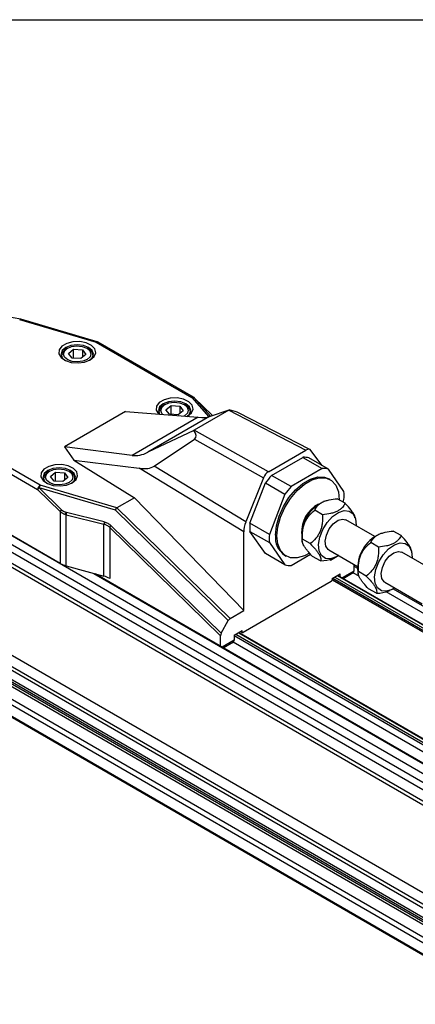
# Model space of a CAD drawing. Header units: millimetres. Extents: x 16 to 687, y 16 to 524.
# Tile 8 of 12: x 464 to 500, y 435 to 524. Entities that reach past the tile are written whole.
import ezdxf

# ---------------------------------------------------------------- set-up
doc = ezdxf.new("R2010")
doc.units = ezdxf.units.MM
doc.header["$LTSCALE"] = 2.5
doc.layers.add('TEXT', color=140, linetype='Continuous', lineweight=25)

msp = doc.modelspace()

# ---------------------------------------------------------------- linework, layer by layer
for p, q in [((463.944, 496.719), (453.668, 498.562)), ((463.829, 496.683), (470.797, 494.638)), ((470.885, 494.683), (463.955, 496.717)), ((470.797, 494.638), (479.481, 489.625)), ((479.637, 489.64), (470.953, 494.653)), ((468.179, 494.082), (468.046, 494.006)), ((468.274, 493.621), (468.742, 493.991)), ((468.742, 493.991), (469.531, 493.942)), ((468.742, 493.193), (468.742, 493.991)), ((469.531, 493.942), (469.852, 493.523)), ((469.531, 493.942), (469.531, 493.269)), ((470.08, 494.006), (469.947, 494.082)), ((435.576, 493.007), (665.385, 360.34)), ((467.625, 493.419), (467.625, 493.379)), ((468.595, 493.202), (468.274, 493.621)), ((469.384, 493.153), (468.595, 493.202)), ((469.852, 493.523), (469.384, 493.153)), ((470.5, 493.379), (470.5, 493.419)), ((435.32, 492.349), (665.13, 359.683)), ((435.32, 491.66), (665.13, 358.994)), ((435.475, 491.571), (665.196, 358.955)), ((435.32, 490.282), (665.13, 357.616)), ((435.475, 490.55), (665.196, 357.935)), ((479.481, 489.625), (481.028, 487.869)), ((481.172, 487.917), (479.688, 489.601)), ((481.352, 487.978), (479.688, 489.601)), ((481.355, 487.979), (479.699, 489.593)), ((473.461, 488.344), (467.909, 485.139)), ((473.461, 488.344), (480.052, 487.829)), ((476.464, 488.317), (476.464, 488.276)), ((477.018, 488.98), (476.885, 488.903)), ((477.113, 488.519), (477.581, 488.889)), ((477.434, 488.1), (477.113, 488.519)), ((477.581, 488.889), (478.37, 488.84)), ((477.581, 488.09), (477.581, 488.889)), ((478.691, 488.421), (478.223, 488.051)), ((478.37, 488.84), (478.691, 488.421)), ((478.37, 488.84), (478.37, 488.167)), ((478.918, 488.903), (478.786, 488.98)), ((479.339, 488.276), (479.339, 488.317)), ((482.829, 488.472), (479.699, 486.665)), ((481.084, 487.887), (482.869, 488.495)), ((482.829, 488.472), (489.833, 484.863)), ((480.052, 487.829), (474.055, 484.367)), ((481.084, 487.887), (475.482, 484.653)), ((478.223, 488.051), (477.434, 488.1)), ((490.197, 484.906), (483.712, 488.248)), ((465.692, 481.665), (457.008, 486.678)), ((479.656, 486.641), (475.482, 484.653)), ((486.431, 482.899), (479.699, 486.665)), ((456.787, 486.295), (465.471, 481.282)), ((476.042, 483.399), (479.703, 485.849)), ((479.703, 485.849), (485.977, 482.34)), ((467.909, 485.139), (468.747, 483.95)), ((474.055, 484.367), (467.909, 485.139)), ((486.431, 482.899), (489.833, 484.863)), ((491.31, 483.453), (490.287, 484.828)), ((468.747, 483.95), (474.257, 480.539)), ((468.747, 483.95), (474.701, 483.202)), ((486.714, 482.562), (489.55, 484.199)), ((489.55, 484.199), (491.317, 483.178)), ((491.87, 483.129), (490.102, 484.15)), ((466.544, 482.933), (466.411, 482.857)), ((468.444, 482.857), (468.312, 482.933)), ((484.187, 477.44), (474.701, 483.202)), ((484.376, 478.337), (476.042, 483.399)), ((491.317, 483.178), (488.482, 481.542)), ((493.288, 481.112), (491.87, 483.129)), ((435.32, 482.321), (665.13, 349.655)), ((435.475, 482.232), (665.196, 349.616)), ((465.99, 482.27), (465.99, 482.23)), ((466.639, 482.472), (467.107, 482.842)), ((466.96, 482.053), (466.639, 482.472)), ((467.749, 482.004), (466.96, 482.053)), ((467.107, 482.842), (467.896, 482.793)), ((467.107, 482.044), (467.107, 482.842)), ((468.217, 482.374), (467.749, 482.004)), ((467.896, 482.793), (468.217, 482.374)), ((467.896, 482.793), (467.896, 482.12)), ((468.865, 482.23), (468.865, 482.27)), ((485.977, 482.34), (484.376, 478.337)), ((488.482, 481.542), (486.714, 482.562)), ((492.032, 482.175), (491.9, 482.252)), ((435.475, 481.211), (665.196, 348.596)), ((467.53, 474.582), (454.73, 481.971)), ((465.471, 481.282), (467.53, 479.274)), ((467.646, 479.453), (465.587, 481.46)), ((465.587, 481.46), (472.507, 479.428)), ((472.662, 479.618), (465.692, 481.665)), ((484.744, 478.221), (486.162, 481.875)), ((486.162, 481.875), (487.929, 480.854)), ((435.32, 480.943), (665.13, 348.277)), ((474.257, 480.539), (472.662, 479.618)), ((484.187, 470.299), (474.257, 480.539)), ((487.929, 480.854), (486.512, 477.2)), ((493.382, 480.04), (492.671, 480.45)), ((493.199, 480.145), (493.288, 480.375)), ((472.507, 479.428), (482.782, 469.409)), ((472.651, 479.61), (482.939, 469.579)), ((491.344, 478.992), (490.633, 479.402)), ((491.549, 480.223), (491.433, 480.18)), ((467.53, 479.274), (467.53, 474.582)), ((468.08, 479.207), (468.043, 479.217)), ((468.051, 478.993), (471.493, 478.142)), ((468.051, 474.369), (468.051, 478.993)), ((471.521, 478.356), (468.08, 479.207)), ((496.085, 477.021), (493.465, 478.534)), ((494.36, 478.49), (494.319, 478.733)), ((471.493, 473.425), (471.493, 478.142)), ((482.074, 468.023), (472.014, 477.832)), ((472.014, 477.832), (472.014, 473.213)), ((482.138, 468.251), (472.129, 478.011)), ((486.512, 477.2), (484.744, 478.221)), ((484.187, 470.299), (484.187, 477.44)), ((486.162, 475.467), (484.744, 477.484)), ((484.744, 477.484), (486.512, 476.463)), ((489.461, 476.763), (489.5, 476.529)), ((490.228, 476.374), (489.517, 476.784)), ((496.631, 477.289), (496.516, 477.246)), ((498.464, 477.106), (497.754, 477.516)), ((486.512, 476.463), (487.929, 474.446)), ((491.903, 475.827), (494.523, 474.315)), ((496.426, 476.058), (495.715, 476.468)), ((499.443, 475.556), (499.402, 475.799)), ((487.929, 474.446), (486.162, 475.467)), ((487.9, 475.323), (488.032, 475.247)), ((488.482, 474.397), (490.26, 475.423)), ((491.15, 474.804), (490.439, 475.214)), ((492.833, 475.29), (492.077, 474.854)), ((492.077, 474.985), (492.077, 474.854)), ((492.273, 475.031), (492.388, 475.074)), ((501.95, 473.635), (498.548, 475.6)), ((468.051, 474.369), (471.493, 473.425)), ((494.192, 474.506), (494.192, 473.891)), ((494.192, 474.34), (494.517, 474.152)), ((470.564, 473.68), (666.14, 360.776)), ((666.203, 360.782), (470.704, 473.642)), ((492.221, 473.212), (492.954, 473.636)), ((492.221, 473.212), (492.221, 473.1)), ((492.221, 473.111), (669.519, 370.758)), ((492.221, 473.104), (669.513, 370.755)), ((492.265, 473.238), (669.652, 370.835)), ((492.442, 473.34), (669.828, 370.937)), ((492.68, 473.477), (670.067, 371.075)), ((670.103, 371.096), (492.717, 473.499)), ((492.954, 473.362), (492.954, 473.636)), ((494.192, 473.891), (493.115, 473.269)), ((493.206, 473.216), (494.127, 473.748)), ((494.12, 473.743), (494.629, 473.449)), ((494.543, 473.829), (494.583, 473.596)), ((495.31, 473.44), (494.599, 473.85)), ((492.132, 472.947), (484.133, 468.329)), ((496.232, 471.87), (495.522, 472.28)), ((496.985, 472.893), (500.388, 470.929)), ((497.762, 472.278), (671.569, 371.942)), ((497.079, 472.035), (671.017, 371.623)), ((497.355, 472.097), (497.47, 472.14)), ((451.16, 470.957), (644.484, 359.353)), ((451.184, 470.732), (644.104, 359.361)), ((482.939, 469.579), (484.187, 470.299)), ((482.138, 468.251), (482.782, 469.409)), ((482.074, 467.078), (482.074, 468.023)), ((483.311, 468.069), (484.045, 468.492)), ((483.311, 468.069), (483.311, 467.609)), ((483.311, 468.056), (661.015, 365.47)), ((483.477, 468.165), (661.103, 365.623)), ((483.715, 468.302), (661.222, 365.829)), ((661.241, 365.861), (483.752, 468.323)), ((483.911, 468.415), (484.071, 468.323)), ((484.045, 468.38), (483.948, 468.436)), ((484.045, 468.38), (484.045, 468.492)), ((453.793, 467.14), (642.017, 358.481)), ((454.235, 467.395), (642.331, 358.81)), ((456.215, 467.401), (643.493, 359.287)), ((456.316, 467.598), (643.844, 359.34)), ((483.311, 467.609), (482.232, 466.987)), ((482.324, 466.934), (483.246, 467.466)), ((483.237, 467.461), (660.739, 364.992)), ((452.818, 466.577), (641.527, 357.638)), ((452.909, 466.63), (641.618, 357.69))]:
    msp.add_line(p, q)
at = {"flags": 128}
for points in [[(470.251, 493.04), (470.6, 493.334), (470.741, 493.681), (470.656, 494.034), (470.355, 494.345), (469.88, 494.573), (469.295, 494.686), (468.678, 494.669), (468.114, 494.525), (467.677, 494.273), (467.428, 493.947), (467.399, 493.591), (467.595, 493.253), (467.99, 492.979), (468.529, 492.806), (469.141, 492.757), (469.742, 492.838), (470.251, 493.04)], [(470.797, 494.638), (470.812, 494.653), (470.826, 494.666), (470.841, 494.675), (470.854, 494.681), (470.868, 494.684), (470.88, 494.684), (470.885, 494.683)], [(470.171, 492.997), (470.42, 493.228), (470.532, 493.553), (470.42, 493.877), (470.102, 494.152), (469.625, 494.336), (469.063, 494.401), (468.501, 494.336), (468.024, 494.152), (467.706, 493.877), (467.594, 493.553), (467.706, 493.228), (467.955, 492.997)], [(468.558, 494.232), (469.034, 494.294), (469.514, 494.245), (469.926, 494.094), (470.206, 493.864), (470.313, 493.589), (470.229, 493.312), (469.967, 493.074), (469.568, 492.912), (469.092, 492.851), (468.612, 492.899), (468.2, 493.05), (467.92, 493.28), (467.813, 493.555), (467.897, 493.833), (468.158, 494.07), (468.558, 494.232)], [(479.037, 487.908), (479.09, 487.937), (479.439, 488.231), (479.58, 488.578), (479.495, 488.931), (479.194, 489.242), (478.719, 489.47), (478.134, 489.583), (477.517, 489.567), (476.952, 489.423), (476.516, 489.171), (476.267, 488.845), (476.238, 488.489), (476.434, 488.151), (476.478, 488.108)], [(479.032, 487.909), (479.259, 488.126), (479.371, 488.45), (479.259, 488.775), (478.94, 489.05), (478.464, 489.234), (477.902, 489.298), (477.34, 489.234), (476.863, 489.05), (476.545, 488.775), (476.433, 488.45), (476.545, 488.126), (476.563, 488.101)], [(477.396, 489.13), (477.872, 489.191), (478.353, 489.143), (478.765, 488.992), (479.045, 488.761), (479.151, 488.487), (479.068, 488.209), (478.806, 487.972), (478.735, 487.932)], [(479.699, 489.593), (479.698, 489.595), (479.688, 489.601)], [(476.851, 488.079), (476.759, 488.178), (476.652, 488.453), (476.736, 488.73), (476.997, 488.968), (477.396, 489.13)], [(468.616, 481.89), (468.965, 482.185), (469.106, 482.531), (469.021, 482.884), (468.72, 483.196), (468.245, 483.423), (467.66, 483.537), (467.043, 483.52), (466.478, 483.376), (466.042, 483.124), (465.792, 482.798), (465.764, 482.442), (465.96, 482.104), (466.355, 481.83), (466.894, 481.657), (467.505, 481.607), (468.106, 481.689), (468.616, 481.89)], [(468.536, 481.847), (468.785, 482.079), (468.897, 482.404), (468.785, 482.728), (468.466, 483.003), (467.99, 483.187), (467.428, 483.252), (466.866, 483.187), (466.389, 483.003), (466.071, 482.728), (465.959, 482.404), (466.071, 482.079), (466.319, 481.847)], [(466.922, 483.083), (467.398, 483.145), (467.879, 483.096), (468.291, 482.945), (468.571, 482.715), (468.677, 482.44), (468.594, 482.163), (468.332, 481.925), (467.933, 481.763), (467.457, 481.702), (466.977, 481.75), (466.565, 481.901), (466.285, 482.131), (466.178, 482.406), (466.262, 482.683), (466.523, 482.921), (466.922, 483.083)], [(487.071, 477.155), (487.154, 477.984), (487.395, 478.86), (487.783, 479.731), (488.293, 480.548), (488.897, 481.263), (489.559, 481.833), (490.241, 482.227), (490.903, 482.421), (491.506, 482.403), (491.9, 482.252)], [(487.204, 477.078), (487.286, 477.907), (487.528, 478.783), (487.915, 479.655), (488.426, 480.472), (489.029, 481.186), (489.691, 481.757), (490.373, 482.15), (491.035, 482.344), (491.639, 482.327), (492.149, 482.099), (492.537, 481.675), (492.779, 481.078), (492.861, 480.344), (492.861, 480.34)], [(490.984, 476.307), (491.096, 476.973), (491.364, 477.659), (491.76, 478.298), (492.247, 478.828), (492.777, 479.197), (493.298, 479.368), (493.758, 479.325), (494.114, 479.072), (494.329, 478.634), (494.384, 478.054), (494.381, 478.005)], [(491.903, 475.827), (491.861, 475.854), (491.642, 476.156), (491.581, 476.613), (491.688, 477.157), (491.947, 477.705), (492.318, 478.173), (492.744, 478.489), (493.162, 478.607), (493.465, 478.534)], [(490.142, 475.51), (489.691, 475.272), (489.029, 475.078), (488.426, 475.096), (487.915, 475.323), (487.528, 475.747), (487.286, 476.344), (487.204, 477.078)], [(492.819, 475.298), (492.591, 475.164), (492.07, 474.993), (491.61, 475.035), (491.254, 475.288), (491.039, 475.726), (490.984, 476.307)], [(496.067, 473.373), (496.179, 474.039), (496.446, 474.725), (496.843, 475.364), (497.33, 475.894), (497.86, 476.263), (498.38, 476.434), (498.841, 476.391), (499.196, 476.138), (499.412, 475.7), (499.466, 475.12), (499.463, 475.071)], [(496.985, 472.893), (496.943, 472.92), (496.724, 473.222), (496.663, 473.679), (496.77, 474.223), (497.029, 474.771), (497.4, 475.239), (497.827, 475.555), (498.244, 475.673), (498.548, 475.6)], [(497.901, 472.365), (497.673, 472.23), (497.152, 472.059), (496.692, 472.101), (496.336, 472.354), (496.121, 472.792), (496.067, 473.373)]]:
    msp.add_lwpolyline(points, dxfattribs=at)
for centre, radius, start, end in [((470.888, 494.51), 0.157, 65.69288, 125.61758), ((470.797, 494.383), 0.312, 60.00269, 73.63968), ((468.339, 493.358), 0.711, 114.27381, 178.76333), ((469.838, 493.391), 0.661, 358.43004, 68.53283), ((479.573, 489.497), 0.157, 65.69288, 125.61758), ((479.56, 489.401), 0.238, 57.42712, 109.48963), ((479.481, 489.369), 0.313, 45.72269, 60.00269), ((477.178, 488.255), 0.711, 114.27381, 178.76333), ((478.677, 488.288), 0.661, 358.43004, 68.53283), ((489.655, 482.259), 1.943, 76.68177, 93.0992), ((491.422, 481.238), 1.943, 76.68177, 93.0992), ((466.704, 482.208), 0.711, 114.27381, 178.76333), ((468.203, 482.242), 0.661, 358.43004, 68.53283), ((492.484, 477.358), 7.77, 137.95135, 144.4595), ((465.951, 481.26), 0.48, 122.60548, 177.39452), ((466.015, 481.057), 0.589, 136.66806, 157.49354), ((466.156, 481.296), 0.592, 141.52258, 163.88334), ((494.252, 476.338), 7.77, 137.95135, 144.4595), ((488.77, 480.743), 4.533, 355.33759, 4.66241), ((468.074, 479.049), 0.589, 136.66806, 157.49354), ((492.202, 477.459), 2.766, 116.27098, 183.7344), ((492.854, 477.082), 3.408, 114.63785, 185.36753), ((468.728, 478.99), 0.722, 161.71451, 178.8274), ((468.787, 479.003), 0.736, 163.9077, 180.77215), ((489.262, 477.852), 4.533, 175.33759, 184.66241), ((491.03, 476.832), 4.533, 175.33759, 184.66241), ((488.998, 476.923), 1.94, 173.14287, 235.54495), ((497.936, 474.148), 3.408, 114.63785, 185.36753), ((468.622, 476.515), 2.22, 240.55474, 255.1159), ((488.377, 476.337), 1.943, 256.68177, 273.0992), ((470.922, 471.28), 2.22, 60.55474, 75.1159), ((492.029, 473.109), 0.192, 302.60548, 357.39452), ((494.039, 473.874), 0.154, 305.01333, 6.29885), ((484.099, 468.371), 0.0546, 170.78596, 309.20329), ((483.163, 467.591), 0.15, 304.05635, 7.25583)]:
    msp.add_arc(centre, radius, start, end)
for centre, major_axis, ratio, start_param, end_param in [((463.878, 496.414), (0.072, 0.304), 0.580297, 6.083788, 6.869186), ((481.341, 488.626), (2.424, -0.426), 0.070379, 0.222361, 0.901667), ((473.826, 490.898), (7.511, -2.811), 0.169783, 5.750059, 6.079049), ((478.269, 486.853), (1.542, -0.89), 0.421027, 6.078639, 7.03001), ((489.832, 484.25), (0.375, 0.65), 0.576983, 6.038442, 7.067744), ((476.911, 492.679), (3.287, 8.201), 0.437934, 3.255825, 3.584815), ((472.636, 486.028), (3.648, -2.386), 0.429043, 5.562303, 6.10277), ((486.432, 482.287), (0.375, 0.65), 0.57778, 0.785247, 1.814549), ((472.613, 479.377), (0.162, 0.277), 0.364047, 0.813945, 1.599343), ((473.512, 479.113), (0.874, -0.481), 0.232278, 3.001973, 3.055114), ((485.513, 478.205), (0.938, 1.624), 0.577576, 1.81604, 2.356507), ((482.939, 469.309), (0.147, 0.286), 0.575569, 0.729447, 1.514845), ((482.295, 468.151), (0.147, 0.286), 0.575569, 1.514845, 2.300244)]:
    msp.add_ellipse(centre, major_axis=major_axis, ratio=ratio, start_param=start_param, end_param=end_param)
for points, knots in [([(482.869, 488.495), (482.862, 488.492), (482.85, 488.484), (482.836, 488.476), (482.829, 488.472)], [0, 0, 0, 0, 0.5004065, 1, 1, 1, 1]), ([(479.699, 486.665), (479.692, 486.661), (479.678, 486.653), (479.663, 486.645), (479.656, 486.641)], [0, 0, 0, 0, 0.499594, 1, 1, 1, 1]), ([(490.633, 479.402), (490.692, 479.537), (490.769, 479.667), (490.932, 479.85), (490.994, 479.909), (491.14, 480.021), (491.222, 480.073), (491.402, 480.166), (491.501, 480.207), (491.715, 480.281), (491.826, 480.312), (492.173, 480.39), (492.42, 480.425), (492.671, 480.45)], [0, 0, 0, 0, 0.25, 0.25, 0.375, 0.375, 0.5, 0.5, 0.625, 0.625, 0.75, 0.75, 1, 1, 1, 1]), ([(489.517, 476.784), (489.506, 477.038), (489.511, 477.291), (489.559, 477.67), (489.582, 477.795), (489.646, 478.046), (489.687, 478.168), (489.785, 478.4), (489.843, 478.512), (489.976, 478.724), (490.048, 478.822), (490.279, 479.098), (490.452, 479.258), (490.633, 479.402)], [0, 0, 0, 0, 0.25, 0.25, 0.375, 0.375, 0.5, 0.5, 0.625, 0.625, 0.75, 0.75, 1, 1, 1, 1]), ([(493.382, 480.04), (493.323, 479.905), (493.246, 479.775), (493.083, 479.592), (493.021, 479.533), (492.875, 479.421), (492.793, 479.369), (492.613, 479.276), (492.514, 479.235), (492.3, 479.161), (492.188, 479.13), (491.842, 479.051), (491.595, 479.017), (491.344, 478.992)], [0, 0, 0, 0, 0.25, 0.25, 0.375, 0.375, 0.5, 0.5, 0.625, 0.625, 0.75, 0.75, 1, 1, 1, 1]), ([(494.285, 478.728), (494.288, 478.772), (494.297, 478.892), (494.038, 479.299), (493.686, 479.716), (493.438, 479.98), (493.382, 480.04)], [0, 0, 0, 0, 0.182301, 0.496159, 0.885359, 1, 1, 1, 1]), ([(468.006, 479.005), (467.982, 479.013), (467.932, 479.028), (467.86, 479.058), (467.79, 479.092), (467.721, 479.13), (467.655, 479.173), (467.591, 479.221), (467.551, 479.256), (467.53, 479.274)], [0, 0, 0, 0, 0.139953, 0.280483, 0.42183, 0.564229, 0.707909, 0.853093, 1, 1, 1, 1]), ([(491.344, 478.992), (491.354, 478.738), (491.35, 478.485), (491.302, 478.107), (491.279, 477.981), (491.215, 477.73), (491.174, 477.609), (491.075, 477.376), (491.017, 477.265), (490.885, 477.052), (490.813, 476.954), (490.582, 476.679), (490.409, 476.518), (490.228, 476.374)], [0, 0, 0, 0, 0.25, 0.25, 0.375, 0.375, 0.5, 0.5, 0.625, 0.625, 0.75, 0.75, 1, 1, 1, 1]), ([(472.014, 477.832), (471.938, 477.911), (471.856, 477.977), (471.769, 478.028), (471.682, 478.08), (471.589, 478.118), (471.493, 478.142)], [3.1147023, 3.1147023, 3.1147023, 3.1147023, 3.2855805, 3.2855805, 3.2855805, 3.4564587, 3.4564587, 3.4564587, 3.4564587]), ([(471.521, 478.356), (471.634, 478.328), (471.742, 478.285), (471.844, 478.227), (471.945, 478.169), (472.041, 478.097), (472.129, 478.011)], [3.1147023, 3.1147023, 3.1147023, 3.1147023, 3.2855805, 3.2855805, 3.2855805, 3.4564587, 3.4564587, 3.4564587, 3.4564587]), ([(490.439, 475.214), (490.274, 475.388), (490.119, 475.559), (489.913, 475.807), (489.849, 475.888), (489.733, 476.047), (489.683, 476.122), (489.601, 476.261), (489.569, 476.326), (489.521, 476.446), (489.505, 476.499), (489.481, 476.643), (489.491, 476.72), (489.517, 476.784)], [0, 0, 0, 0, 0.25, 0.25, 0.375, 0.375, 0.5, 0.5, 0.625, 0.625, 0.75, 0.75, 1, 1, 1, 1]), ([(495.715, 476.468), (495.775, 476.603), (495.851, 476.733), (496.014, 476.916), (496.076, 476.975), (496.222, 477.087), (496.304, 477.139), (496.484, 477.232), (496.583, 477.274), (496.797, 477.347), (496.909, 477.378), (497.255, 477.457), (497.502, 477.491), (497.754, 477.516)], [0, 0, 0, 0, 0.25, 0.25, 0.375, 0.375, 0.5, 0.5, 0.625, 0.625, 0.75, 0.75, 1, 1, 1, 1]), ([(498.464, 477.106), (498.405, 476.971), (498.328, 476.841), (498.165, 476.658), (498.103, 476.599), (497.957, 476.487), (497.876, 476.435), (497.695, 476.342), (497.596, 476.301), (497.382, 476.227), (497.271, 476.196), (496.924, 476.118), (496.677, 476.083), (496.426, 476.058)], [0, 0, 0, 0, 0.25, 0.25, 0.375, 0.375, 0.5, 0.5, 0.625, 0.625, 0.75, 0.75, 1, 1, 1, 1]), ([(499.367, 475.794), (499.37, 475.838), (499.379, 475.958), (499.12, 476.365), (498.769, 476.782), (498.521, 477.046), (498.464, 477.106)], [0, 0, 0, 0, 0.182301, 0.496159, 0.885359, 1, 1, 1, 1]), ([(490.228, 476.374), (490.393, 476.2), (490.549, 476.029), (490.754, 475.781), (490.818, 475.7), (490.934, 475.541), (490.984, 475.466), (491.066, 475.327), (491.098, 475.262), (491.147, 475.142), (491.162, 475.089), (491.186, 474.945), (491.176, 474.868), (491.15, 474.804)], [0, 0, 0, 0, 0.25, 0.25, 0.375, 0.375, 0.5, 0.5, 0.625, 0.625, 0.75, 0.75, 1, 1, 1, 1]), ([(494.599, 473.85), (494.589, 474.104), (494.593, 474.357), (494.641, 474.736), (494.664, 474.861), (494.728, 475.112), (494.769, 475.234), (494.868, 475.466), (494.926, 475.578), (495.058, 475.79), (495.13, 475.888), (495.361, 476.164), (495.534, 476.324), (495.715, 476.468)], [0, 0, 0, 0, 0.25, 0.25, 0.375, 0.375, 0.5, 0.5, 0.625, 0.625, 0.75, 0.75, 1, 1, 1, 1]), ([(496.426, 476.058), (496.437, 475.804), (496.432, 475.551), (496.384, 475.173), (496.361, 475.047), (496.297, 474.796), (496.256, 474.675), (496.158, 474.442), (496.1, 474.331), (495.967, 474.118), (495.895, 474.02), (495.664, 473.745), (495.491, 473.584), (495.31, 473.44)], [0, 0, 0, 0, 0.25, 0.25, 0.375, 0.375, 0.5, 0.5, 0.625, 0.625, 0.75, 0.75, 1, 1, 1, 1]), ([(491.15, 474.804), (491.549, 474.84), (491.969, 474.878), (492.256, 475.029), (492.27, 475.036)], [0, 0, 0, 0, 0.949807, 1, 1, 1, 1]), ([(495.522, 472.28), (495.356, 472.454), (495.201, 472.625), (494.995, 472.873), (494.931, 472.954), (494.816, 473.113), (494.766, 473.188), (494.684, 473.327), (494.651, 473.392), (494.603, 473.512), (494.588, 473.565), (494.563, 473.709), (494.574, 473.786), (494.599, 473.85)], [0, 0, 0, 0, 0.25, 0.25, 0.375, 0.375, 0.5, 0.5, 0.625, 0.625, 0.75, 0.75, 1, 1, 1, 1]), ([(495.31, 473.44), (495.476, 473.266), (495.631, 473.095), (495.837, 472.847), (495.901, 472.766), (496.016, 472.607), (496.066, 472.532), (496.148, 472.393), (496.181, 472.328), (496.229, 472.208), (496.244, 472.155), (496.269, 472.011), (496.258, 471.934), (496.232, 471.87)], [0, 0, 0, 0, 0.25, 0.25, 0.375, 0.375, 0.5, 0.5, 0.625, 0.625, 0.75, 0.75, 1, 1, 1, 1]), ([(496.232, 471.87), (496.631, 471.906), (497.051, 471.944), (497.338, 472.095), (497.352, 472.102)], [0, 0, 0, 0, 0.949807, 1, 1, 1, 1])]:
    msp.add_open_spline(points, degree=3, knots=knots)
for points in [[(467.646, 479.453), (467.762, 479.34), (467.896, 479.26), (468.043, 479.217)], [(468.051, 478.993), (468.036, 478.997), (468.021, 479.001), (468.006, 479.005)], [(471.521, 478.356), (471.501, 478.282), (471.491, 478.204), (471.493, 478.142)], [(472.014, 477.832), (472.032, 477.885), (472.075, 477.95), (472.129, 478.011)]]:
    msp.add_open_spline(points, degree=3)
at = {"layer": 'TEXT'}
msp.add_line((15.875, 523.875), (682.625, 523.875), dxfattribs=at)

doc.saveas('drawing.dxf')
